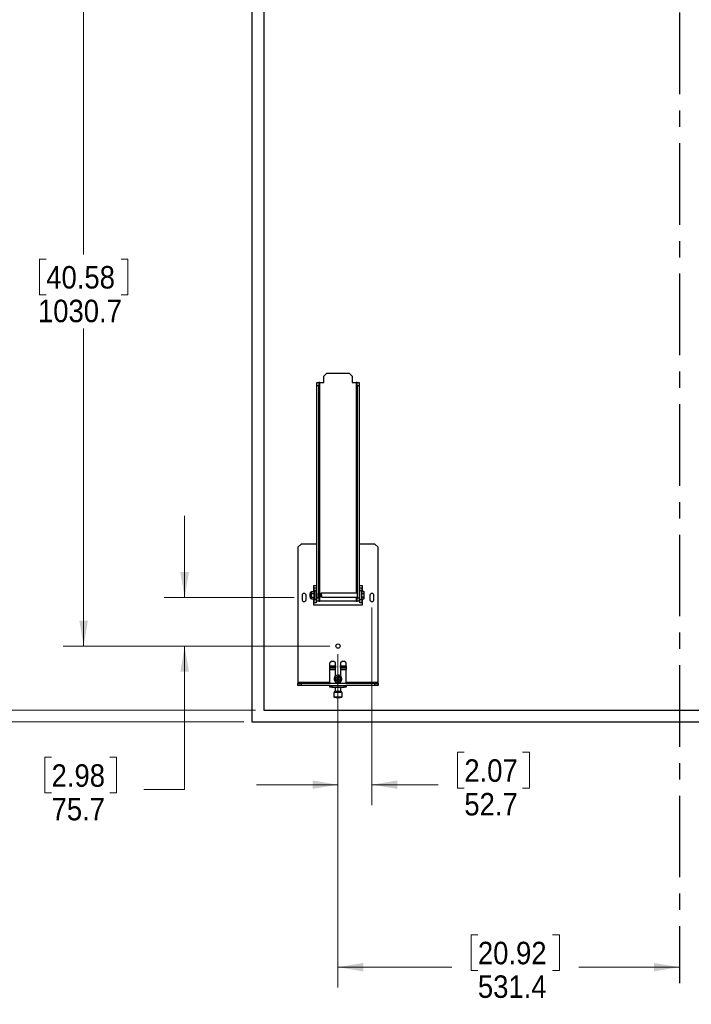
# Paper-space layout 'Sheet2' of a CAD drawing. Header units: millimetres. Extents: x 0 to 844, y -2 to 552.
# Tile 13 of 27: x 98 to 202, y 117 to 270. Entities that reach past the tile are written whole.
import ezdxf

# ---------------------------------------------------------------- set-up
doc = ezdxf.new("R2010")
doc.units = ezdxf.units.MM
doc.linetypes.add('CENTERX2', pattern=[20.32, 12.7, -2.54, 2.54, -2.54])
doc.styles.add('SLDTEXTSTYLE0', font='GOTHIC.TTF', dxfattribs={"width": 0.913})
doc.dimstyles.new('SLDDIMSTYLE1', dxfattribs={"dimtxt": 3.5, "dimasz": 3.9624, "dimexe": 0, "dimexo": 0.0625, "dimgap": 0.875, "dimtad": 0, "dimtih": 1, "dimtoh": 1, "dimdec": 0, "dimlfac": 10, "dimrnd": 1e-09, "dimzin": 12, "dimdsep": 46, "dimtxsty": 'SLDTEXTSTYLE0', "dimsah": 1, "dimcen": 0.09, "dimadec": 0, "dimazin": 3, "dimtfac": 1, "dimtdec": 0, "dimtofl": 0, "dimtmove": 0, "dimatfit": 3, "dimfxl": 1, "dimfrac": 2, "dimtolj": 1, "dimtzin": 12, "dimarcsym": 0})
doc.dimstyles.new('SLDDIMSTYLE2', dxfattribs={"dimtxt": 3.5, "dimasz": 3.9624, "dimexe": 0, "dimexo": 0.0625, "dimgap": 0.875, "dimtad": 0, "dimtih": 1, "dimtoh": 1, "dimdec": 1, "dimlfac": 10, "dimrnd": 1e-09, "dimzin": 12, "dimdsep": 46, "dimtxsty": 'SLDTEXTSTYLE0', "dimsah": 1, "dimcen": 0.09, "dimadec": 0, "dimazin": 3, "dimtfac": 1, "dimtdec": 1, "dimtofl": 0, "dimtmove": 0, "dimatfit": 3, "dimfxl": 1, "dimfrac": 2, "dimtolj": 1, "dimtzin": 12, "dimarcsym": 0})
doc.dimstyles.new('SLDDIMSTYLE4', dxfattribs={"dimtxt": 3.5, "dimasz": 3.9624, "dimexe": 0, "dimexo": 0.0625, "dimgap": 0.875, "dimtad": 0, "dimtih": 1, "dimtoh": 1, "dimdec": 1, "dimlfac": 10, "dimrnd": 1e-09, "dimzin": 12, "dimdsep": 46, "dimtxsty": 'SLDTEXTSTYLE0', "dimsah": 1, "dimcen": 0.09, "dimadec": 0, "dimazin": 3, "dimtfac": 1, "dimtdec": 1, "dimtmove": 0, "dimatfit": 0, "dimfxl": 1, "dimfrac": 2, "dimtolj": 1, "dimtzin": 12, "dimarcsym": 0})

# ---------------------------------------------------------------- blocks, each defined once
blk = doc.blocks.new('_D_25')
at = {"color": 7, "linetype": 'Continuous', "lineweight": 0}
for p, q in [((132.59, 390.36), (41.86, 390.36)), ((45.04, 390.36), (45.04, 289.1)), ((40.51, 288.39), (39.45, 288.39)), ((39.45, 288.39), (39.45, 282.83)), ((49.57, 288.39), (50.63, 288.39)), ((50.63, 288.39), (50.63, 282.83)), ((39.45, 282.83), (40.51, 282.83)), ((50.63, 282.83), (49.57, 282.83)), ((45.04, 160.62), (45.04, 260.93)), ((132.59, 160.62), (41.86, 160.62))]:
    blk.add_line(p, q, dxfattribs=at)
at = {"color": 7, "linetype": 'Continuous', "lineweight": 18}
for points in [[(45.04, 390.36), (44.38, 386.4), (45.7, 386.4)], [(45.04, 160.62), (45.7, 164.58), (44.38, 164.58)]]:
    blk.add_solid(points, dxfattribs=at)
at = {"color": 7, "linetype": 'Continuous', "lineweight": 18, "char_height": 3.5, "attachment_point": 1, "style": 'SLDTEXTSTYLE0'}
for s, insert in [('90.4', (40.51, 287.3)), ('2297', (39.87, 282.07)), ('TOUCH', (37, 276.51)), ('PANEL', (37.88, 270.95)), ('OUTLINE', (35.91, 265.4))]:
    blk.add_mtext(s, dxfattribs=dict(at, insert=insert))
blk = doc.blocks.new('_D_26')
at = {"color": 7, "linetype": 'Continuous', "lineweight": 0}
for p, q in [((134.41, 388.53), (77.08, 388.53)), ((80.25, 388.53), (80.25, 289.1)), ((75.73, 288.39), (74.66, 288.39)), ((74.66, 288.39), (74.66, 282.84)), ((84.78, 288.39), (85.85, 288.39)), ((85.85, 288.39), (85.85, 282.84)), ((74.66, 282.84), (75.73, 282.84)), ((85.85, 282.84), (84.78, 282.84)), ((80.25, 162.45), (80.25, 260.93)), ((134.41, 162.45), (77.08, 162.45))]:
    blk.add_line(p, q, dxfattribs=at)
at = {"color": 7, "linetype": 'Continuous', "lineweight": 18}
for points in [[(80.25, 388.53), (79.59, 384.57), (80.92, 384.57)], [(80.25, 162.45), (80.92, 166.41), (79.59, 166.41)]]:
    blk.add_solid(points, dxfattribs=at)
at = {"color": 7, "linetype": 'Continuous', "lineweight": 18, "char_height": 3.5, "attachment_point": 1, "style": 'SLDTEXTSTYLE0'}
for s, insert in [('89.0', (75.73, 287.31)), ('2261', (75.08, 282.07)), ('STANDARD & ERO', (60.28, 276.51)), ('PANEL', (73.09, 270.96)), ('OUTLINE', (71.12, 265.4))]:
    blk.add_mtext(s, dxfattribs=dict(at, insert=insert))
blk = doc.blocks.new('_D_28')
at = {"color": 7, "linetype": 'Continuous', "lineweight": 0}
for p, q in [((107.66, 275.49), (107.66, 233.38)), ((101.84, 232.67), (100.78, 232.67)), ((100.78, 232.67), (100.78, 227.12)), ((113.48, 232.67), (114.55, 232.67)), ((114.55, 232.67), (114.55, 227.12)), ((100.78, 227.12), (101.84, 227.12)), ((114.55, 227.12), (113.48, 227.12)), ((107.66, 172.42), (107.66, 221.88)), ((145.98, 172.42), (104.49, 172.42))]:
    blk.add_line(p, q, dxfattribs=at)
at = {"color": 7, "linetype": 'Continuous', "lineweight": 18}
for points in [[(107.66, 275.49), (107, 271.53), (108.32, 271.53)], [(107.66, 172.42), (108.32, 176.38), (107, 176.38)]]:
    blk.add_solid(points, dxfattribs=at)
at = {"color": 7, "linetype": 'Continuous', "lineweight": 18, "char_height": 3.5, "attachment_point": 1, "style": 'SLDTEXTSTYLE0'}
for s, insert in [('40.58', (101.84, 231.59)), ('1030.7', (100.55, 226.35))]:
    blk.add_mtext(s, dxfattribs=dict(at, insert=insert))
blk = doc.blocks.new('_D_29')
at = {"color": 7, "linetype": 'Continuous', "lineweight": 0}
for p, q in [((147.25, 171.15), (147.25, 119.25)), ((169.03, 127.47), (167.96, 127.47)), ((167.96, 127.47), (167.96, 121.91)), ((180.66, 127.47), (181.73, 127.47)), ((181.73, 127.47), (181.73, 121.91)), ((147.25, 122.43), (164.97, 122.43)), ((167.96, 121.91), (169.03, 121.91)), ((181.73, 121.91), (180.66, 121.91)), ((200.39, 122.43), (184.72, 122.43))]:
    blk.add_line(p, q, dxfattribs=at)
at = {"color": 7, "linetype": 'Continuous', "lineweight": 18}
for points in [[(147.25, 122.43), (151.22, 121.77), (151.22, 123.09)], [(200.39, 122.43), (196.43, 123.09), (196.43, 121.77)]]:
    blk.add_solid(points, dxfattribs=at)
at = {"color": 7, "linetype": 'Continuous', "lineweight": 18, "char_height": 3.5, "attachment_point": 1, "style": 'SLDTEXTSTYLE0'}
for s, insert in [('20.92', (169.03, 126.38)), ('531.4', (169.03, 121.15))]:
    blk.add_mtext(s, dxfattribs=dict(at, insert=insert))
blk = doc.blocks.new('_D_33')
at = {"color": 7, "linetype": 'Continuous', "lineweight": 0}
for p, q in [((123.38, 179.99), (123.38, 192.69)), ((140.44, 179.99), (120.21, 179.99)), ((145.98, 172.42), (120.21, 172.42)), ((123.38, 150.07), (123.38, 172.42)), ((102.67, 155.11), (101.6, 155.11)), ((101.6, 155.11), (101.6, 149.55)), ((111.72, 155.11), (112.78, 155.11)), ((112.78, 155.11), (112.78, 149.55)), ((101.6, 149.55), (102.67, 149.55)), ((112.78, 149.55), (111.72, 149.55)), ((117.03, 150.07), (123.38, 150.07))]:
    blk.add_line(p, q, dxfattribs=at)
at = {"color": 7, "linetype": 'Continuous', "lineweight": 18}
for points in [[(123.38, 179.99), (124.04, 183.95), (122.72, 183.95)], [(123.38, 172.42), (122.72, 168.46), (124.04, 168.46)]]:
    blk.add_solid(points, dxfattribs=at)
at = {"color": 7, "linetype": 'Continuous', "lineweight": 18, "char_height": 3.5, "attachment_point": 1, "style": 'SLDTEXTSTYLE0'}
for s, insert in [('2.98', (102.67, 154.02)), ('75.7', (102.67, 148.79))]:
    blk.add_mtext(s, dxfattribs=dict(at, insert=insert))
blk = doc.blocks.new('_D_34')
at = {"color": 7, "linetype": 'Continuous', "lineweight": 0}
for p, q in [((152.52, 178.42), (152.52, 147.66)), ((147.25, 171.15), (147.25, 147.66)), ((166.92, 155.88), (165.85, 155.88)), ((165.85, 155.88), (165.85, 150.32)), ((175.97, 155.88), (177.04, 155.88)), ((177.04, 155.88), (177.04, 150.32)), ((147.25, 150.84), (134.55, 150.84)), ((152.52, 150.84), (162.86, 150.84)), ((165.85, 150.32), (166.92, 150.32)), ((177.04, 150.32), (175.97, 150.32))]:
    blk.add_line(p, q, dxfattribs=at)
at = {"color": 7, "linetype": 'Continuous', "lineweight": 18}
for points in [[(147.25, 150.84), (143.29, 151.5), (143.29, 150.18)], [(152.52, 150.84), (156.49, 150.18), (156.49, 151.5)]]:
    blk.add_solid(points, dxfattribs=at)
at = {"color": 7, "linetype": 'Continuous', "lineweight": 18, "char_height": 3.5, "attachment_point": 1, "style": 'SLDTEXTSTYLE0'}
for s, insert in [('2.07', (166.92, 154.79)), ('52.7', (166.92, 149.55))]:
    blk.add_mtext(s, dxfattribs=dict(at, insert=insert))

psp = doc.layouts.new('Sheet2')

# ---------------------------------------------------------------- linework, layer by layer
at = {"color": 7, "linetype": 'CENTERX2', "lineweight": 25}
psp.add_line((200.38993, 392.96817), (200.38993, 119.916364), dxfattribs=at)
at = {"color": 9, "linetype": 'Continuous', "lineweight": 25}
for p, q in [((133.85511, 390.357794), (133.85511, 160.618154)), ((135.68493, 388.527974), (135.68493, 162.447974)), ((135.68493, 162.447974), (265.09493, 162.447974)), ((133.85511, 160.618154), (266.92475, 160.618154))]:
    psp.add_line(p, q, dxfattribs=at)
at = {"color": 7, "linetype": 'Continuous', "lineweight": 25}
for p, q in [((145.53243, 214.93587), (145.03243, 214.43587)), ((145.53243, 214.93587), (148.97743, 214.93587)), ((149.47743, 214.43587), (148.97743, 214.93587)), ((143.976146, 213.43587), (144.27993, 213.43587)), ((143.976146, 212.93587), (143.976146, 213.43587)), ((144.27993, 213.43587), (144.27993, 212.93587)), ((144.43233, 213.43587), (144.27993, 213.43587)), ((144.43233, 213.43587), (145.03243, 213.43587)), ((145.03243, 213.43587), (145.03243, 214.43587)), ((149.47743, 214.43587), (149.47743, 213.43587)), ((149.47743, 213.43587), (150.07753, 213.43587)), ((150.22993, 213.43587), (150.07753, 213.43587)), ((150.22993, 212.93587), (150.22993, 213.43587)), ((150.22993, 213.43587), (150.533714, 213.43587)), ((150.533714, 213.43587), (150.533714, 212.93587)), ((144.27993, 212.93587), (143.976146, 212.93587)), ((143.976146, 180.68228), (143.976146, 212.93587)), ((144.27993, 179.93587), (144.27993, 212.93587)), ((150.533714, 212.93587), (150.22993, 212.93587)), ((150.22993, 212.93587), (150.22993, 179.93587)), ((150.533714, 212.93587), (150.533714, 179.93587)), ((141.50493, 188.30587), (141.00493, 187.80587)), ((141.00493, 187.80587), (141.00493, 166.762054)), ((143.976146, 188.30587), (141.50493, 188.30587)), ((153.00493, 188.30587), (150.533714, 188.30587)), ((153.50493, 187.80587), (153.00493, 188.30587)), ((153.50493, 166.762054), (153.50493, 187.80587)), ((143.163204, 180.91322), (143.118546, 180.83587)), ((143.163204, 180.91322), (143.523888, 180.91322)), ((143.416146, 181.80587), (143.416146, 181.50587)), ((143.976146, 181.80587), (143.416146, 181.80587)), ((143.568546, 181.50587), (143.416146, 181.50587)), ((143.568546, 180.83587), (143.523888, 180.91322)), ((143.523888, 180.91322), (143.568546, 180.768883)), ((143.568546, 181.00587), (143.568546, 181.50587)), ((143.568546, 181.50587), (143.87233, 181.50587)), ((143.87233, 181.00587), (143.568546, 181.00587)), ((143.568546, 179.66587), (143.568546, 181.00587)), ((143.87233, 181.50587), (143.87233, 181.00587)), ((143.87233, 179.66587), (143.87233, 181.00587)), ((143.976146, 180.98587), (143.87233, 180.98587)), ((151.093714, 181.80587), (150.533714, 181.80587)), ((150.63753, 181.50587), (150.941314, 181.50587)), ((150.63753, 181.00587), (150.63753, 181.50587)), ((150.941314, 181.00587), (150.63753, 181.00587)), ((150.63753, 179.66587), (150.63753, 181.00587)), ((150.941314, 181.50587), (150.941314, 181.00587)), ((151.093714, 181.50587), (150.941314, 181.50587)), ((150.941314, 179.66587), (150.941314, 181.00587)), ((151.295974, 180.908103), (150.941314, 180.908103)), ((151.295974, 180.908032), (150.941314, 180.908032)), ((151.093714, 181.50587), (151.093714, 181.80587)), ((151.341314, 180.81087), (151.295974, 180.908103)), ((141.65573, 180.286974), (141.65573, 180.042174)), ((141.65573, 180.042174), (141.71093, 179.986974)), ((141.71093, 179.986974), (141.65573, 179.931774)), ((141.65573, 179.931774), (141.65573, 179.686974)), ((142.26093, 179.986974), (142.31613, 180.042174)), ((142.31613, 179.931774), (142.26093, 179.986974)), ((142.31613, 180.042174), (142.31613, 180.286974)), ((142.31613, 179.686974), (142.31613, 179.931774)), ((142.968546, 180.599584), (142.941314, 180.589672)), ((142.941314, 180.082067), (142.941314, 180.589672)), ((142.941314, 180.082067), (142.9617, 180.074648)), ((142.955173, 180.286598), (142.968546, 180.206357)), ((142.955173, 180.134529), (142.964601, 180.077958)), ((142.964207, 180.076904), (142.964601, 180.077958)), ((142.968546, 180.33587), (142.968546, 180.78587)), ((142.968546, 179.88587), (142.968546, 180.33587)), ((143.118546, 180.83587), (143.018546, 180.83587)), ((143.018546, 179.83587), (143.118546, 179.83587)), ((143.118546, 180.768883), (143.118546, 180.83587)), ((143.118546, 180.33587), (143.118546, 180.768883)), ((143.163204, 180.624545), (143.118546, 180.768883)), ((143.118546, 179.902857), (143.118546, 180.33587)), ((143.118546, 179.83587), (143.118546, 179.902857)), ((143.163204, 179.75852), (143.118546, 179.902857)), ((143.118546, 179.83587), (143.163204, 179.75852)), ((143.163204, 180.624545), (143.523888, 180.624545)), ((143.163204, 180.047195), (143.523888, 180.047195)), ((143.163204, 179.75852), (143.523888, 179.75852)), ((143.523888, 180.047195), (143.568546, 179.902857)), ((143.523888, 179.75852), (143.568546, 179.83587)), ((143.568546, 179.66587), (143.87233, 179.66587)), ((143.568546, 179.16587), (143.568546, 179.66587)), ((143.87233, 179.68587), (143.976146, 179.68587)), ((143.87233, 179.66587), (143.87233, 179.16587)), ((143.976146, 180.68228), (143.976146, 180.33587)), ((143.976146, 180.33587), (143.976146, 179.98946)), ((143.976146, 179.93587), (143.976146, 179.98946)), ((143.976146, 179.93587), (144.27993, 179.93587)), ((143.976146, 179.43587), (143.976146, 179.93587)), ((144.27993, 179.43587), (143.976146, 179.43587)), ((144.303975, 180.593782), (144.27993, 180.589775)), ((144.27993, 180.585984), (144.364601, 180.077958)), ((144.27993, 180.138053), (144.289261, 180.082067)), ((144.27993, 180.080512), (144.289261, 180.082067)), ((144.27993, 179.93587), (144.27993, 179.43587)), ((144.27993, 179.43587), (144.43233, 179.43587)), ((144.289261, 180.082067), (144.327292, 180.03587)), ((144.319743, 180.63587), (144.303975, 180.593782)), ((144.303975, 180.593782), (144.389261, 180.082067)), ((144.342002, 180.63587), (144.320013, 180.63587)), ((144.326781, 180.03587), (144.348198, 180.03587)), ((144.379315, 180.589672), (144.341284, 180.63587)), ((144.348834, 180.03587), (144.364601, 180.077958)), ((144.364601, 180.077958), (144.389261, 180.082067)), ((144.403975, 180.593782), (144.379315, 180.589672)), ((144.379315, 180.589672), (144.464601, 180.077958)), ((144.389261, 180.082067), (144.427292, 180.03587)), ((144.419743, 180.63587), (144.403975, 180.593782)), ((144.403975, 180.593782), (144.489261, 180.082067)), ((144.442002, 180.63587), (144.420013, 180.63587)), ((144.426781, 180.03587), (144.448198, 180.03587)), ((150.07753, 179.43587), (144.43233, 179.43587)), ((144.479315, 180.589672), (144.441284, 180.63587)), ((144.448834, 180.03587), (144.464601, 180.077958)), ((144.464601, 180.077958), (144.489261, 180.082067)), ((144.503975, 180.593782), (144.479315, 180.589672)), ((144.479315, 180.589672), (144.564601, 180.077958)), ((144.489261, 180.082067), (144.527292, 180.03587)), ((144.519743, 180.63587), (144.503975, 180.593782)), ((144.503975, 180.593782), (144.589261, 180.082067)), ((144.541994, 180.63587), (144.520013, 180.63587)), ((144.526781, 180.03587), (144.548198, 180.03587)), ((144.579315, 180.589672), (144.541284, 180.63587)), ((144.548834, 180.03587), (144.564601, 180.077958)), ((144.564601, 180.077958), (144.589261, 180.082067)), ((144.603975, 180.593782), (144.579315, 180.589672)), ((144.579315, 180.589672), (144.664601, 180.077958)), ((144.589261, 180.082067), (144.627292, 180.03587)), ((144.619743, 180.63587), (144.603975, 180.593782)), ((144.603975, 180.593782), (144.689261, 180.082067)), ((150.22993, 180.63587), (144.620083, 180.63587)), ((144.626781, 180.03587), (144.648193, 180.03587)), ((144.648834, 180.03587), (144.664601, 180.077958)), ((144.664601, 180.077958), (144.689261, 180.082067)), ((144.689261, 180.082067), (144.727292, 180.03587)), ((144.726856, 180.03587), (150.22993, 180.03587)), ((150.07753, 179.43587), (150.22993, 179.43587)), ((150.22993, 179.93587), (150.533714, 179.93587)), ((150.22993, 179.43587), (150.22993, 179.93587)), ((150.533714, 179.43587), (150.22993, 179.43587)), ((150.63753, 180.63587), (150.533714, 180.63587)), ((150.533714, 180.03587), (150.63753, 180.03587)), ((150.533714, 179.93587), (150.533714, 179.43587)), ((150.63753, 179.66587), (150.941314, 179.66587)), ((150.63753, 179.16587), (150.63753, 179.66587)), ((150.941314, 180.629733), (151.295974, 180.629733)), ((151.295974, 180.614169), (150.941314, 180.614169)), ((150.941314, 180.057571), (151.295974, 180.057571)), ((151.295974, 180.042007), (150.941314, 180.042007)), ((150.941314, 179.763708), (151.295974, 179.763708)), ((150.941314, 179.763637), (151.295974, 179.763637)), ((150.941314, 179.66587), (150.941314, 179.16587)), ((151.295974, 180.614169), (151.295974, 180.629733)), ((151.295974, 180.042007), (151.295974, 180.057571)), ((151.295974, 179.763637), (151.341314, 179.86087)), ((151.341314, 179.86087), (151.341314, 180.81087)), ((152.19373, 180.286974), (152.19373, 180.042174)), ((152.19373, 180.042174), (152.24893, 179.986974)), ((152.24893, 179.986974), (152.19373, 179.931774)), ((152.19373, 179.931774), (152.19373, 179.686974)), ((152.79893, 179.986974), (152.85413, 180.042174)), ((152.85413, 179.931774), (152.79893, 179.986974)), ((152.85413, 180.042174), (152.85413, 180.286974)), ((152.85413, 179.686974), (152.85413, 179.931774)), ((143.416146, 179.16587), (143.568546, 179.16587)), ((143.416146, 179.16587), (143.416146, 178.86587)), ((143.416146, 178.86587), (151.093714, 178.86587)), ((143.87233, 179.16587), (143.568546, 179.16587)), ((150.941314, 179.16587), (150.63753, 179.16587)), ((150.941314, 179.16587), (151.093714, 179.16587)), ((151.093714, 178.86587), (151.093714, 179.16587)), ((146.30493, 170.090186), (146.00493, 169.790186)), ((146.00493, 169.329482), (146.00493, 169.790186)), ((146.00493, 169.329482), (146.87993, 169.329482)), ((146.00493, 169.074532), (146.00493, 169.329482)), ((146.87993, 169.074532), (146.00493, 169.074532)), ((146.00493, 168.857922), (146.00493, 169.074532)), ((146.00493, 168.857922), (146.87993, 168.857922)), ((146.00493, 168.79084), (146.00493, 168.857922)), ((146.00493, 168.79084), (146.87993, 168.79084)), ((146.00493, 166.609654), (146.00493, 168.79084)), ((146.30493, 170.090186), (146.57993, 170.090186)), ((146.87993, 169.790186), (146.57993, 170.090186)), ((146.87993, 169.329482), (146.87993, 169.790186)), ((146.87993, 169.329482), (146.87993, 169.074532)), ((146.87993, 168.857922), (146.87993, 169.074532)), ((146.87993, 168.79084), (146.87993, 168.857922)), ((146.87993, 167.780429), (146.87993, 168.79084)), ((147.92993, 170.090186), (147.62993, 169.790186)), ((147.62993, 169.790186), (147.62993, 169.329482)), ((147.62993, 169.329482), (148.50493, 169.329482)), ((147.62993, 169.074532), (147.62993, 169.329482)), ((148.50493, 169.074532), (147.62993, 169.074532)), ((147.62993, 169.074532), (147.62993, 168.857922)), ((147.62993, 168.857922), (148.50493, 168.857922)), ((147.62993, 168.857922), (147.62993, 168.79084)), ((147.62993, 168.79084), (148.50493, 168.79084)), ((147.62993, 168.79084), (147.62993, 167.780429)), ((147.92993, 170.090186), (148.20493, 170.090186)), ((148.50493, 169.790186), (148.20493, 170.090186)), ((148.50493, 169.329482), (148.50493, 169.790186)), ((148.50493, 169.329482), (148.50493, 169.074532)), ((148.50493, 169.074532), (148.50493, 168.857922)), ((148.50493, 168.857922), (148.50493, 168.79084)), ((148.50493, 166.609654), (148.50493, 168.79084)), ((147.060147, 167.355574), (147.23168, 167.335304)), ((147.060147, 167.268534), (147.23168, 167.288804)), ((147.23168, 167.335304), (147.208742, 167.358242)), ((147.208742, 167.265866), (147.23168, 167.288804)), ((147.21141, 167.506837), (147.23168, 167.335304)), ((147.21141, 167.11727), (147.23168, 167.288804)), ((147.23168, 167.335304), (147.23168, 167.288804)), ((147.23168, 167.335304), (147.27818, 167.335304)), ((147.27818, 167.288804), (147.23168, 167.288804)), ((147.29845, 167.506837), (147.27818, 167.335304)), ((147.301118, 167.358242), (147.27818, 167.335304)), ((147.449714, 167.355574), (147.27818, 167.335304)), ((147.27818, 167.288804), (147.27818, 167.335304)), ((147.27818, 167.288804), (147.301118, 167.265866)), ((147.449714, 167.268534), (147.27818, 167.288804)), ((147.29845, 167.11727), (147.27818, 167.288804)), ((145.90493, 166.762054), (141.00493, 166.762054)), ((141.00493, 166.762054), (141.00493, 166.609654)), ((141.00493, 166.30587), (141.00493, 166.609654)), ((141.00493, 166.609654), (141.50493, 166.609654)), ((141.50493, 166.30587), (141.00493, 166.30587)), ((141.50493, 166.609654), (141.50493, 166.30587)), ((153.00493, 166.609654), (141.50493, 166.609654)), ((146.033146, 166.30587), (141.50493, 166.30587)), ((145.90493, 166.609654), (145.90493, 166.762054)), ((146.00493, 166.762054), (145.90493, 166.762054)), ((146.00493, 166.040186), (146.00493, 166.30587)), ((146.30493, 166.040186), (146.00493, 166.040186)), ((146.033146, 166.30587), (146.30493, 166.30587)), ((146.30493, 166.30587), (146.30493, 166.040186)), ((146.30493, 166.30587), (148.20493, 166.30587)), ((146.30493, 166.040186), (148.20493, 166.040186)), ((146.73253, 166.040186), (146.79783, 165.958886)), ((146.79783, 165.958886), (146.79783, 165.333786)), ((146.832694, 165.958886), (146.79783, 165.958886)), ((147.71203, 165.958886), (146.832694, 165.958886)), ((146.89493, 166.809654), (146.85993, 166.774654)), ((146.85993, 166.774654), (146.85993, 166.609654)), ((147.25493, 166.774654), (146.85993, 166.774654)), ((146.89493, 166.809654), (147.25493, 166.809654)), ((147.25493, 166.809654), (147.61493, 166.809654)), ((147.64993, 166.774654), (147.25493, 166.774654)), ((147.64993, 166.774654), (147.61493, 166.809654)), ((147.64993, 166.609654), (147.64993, 166.774654)), ((147.71203, 165.958886), (147.77733, 166.040186)), ((147.71203, 165.333786), (147.71203, 165.958886)), ((148.20493, 166.040186), (148.20493, 166.30587)), ((148.20493, 166.30587), (148.476714, 166.30587)), ((148.50493, 166.040186), (148.20493, 166.040186)), ((153.00493, 166.30587), (148.476714, 166.30587)), ((148.60493, 166.762054), (148.50493, 166.762054)), ((148.50493, 166.30587), (148.50493, 166.040186)), ((153.50493, 166.762054), (148.60493, 166.762054)), ((148.60493, 166.762054), (148.60493, 166.609654)), ((153.00493, 166.30587), (153.00493, 166.609654)), ((153.00493, 166.609654), (153.50493, 166.609654)), ((153.50493, 166.30587), (153.00493, 166.30587)), ((153.50493, 166.609654), (153.50493, 166.762054)), ((153.50493, 166.609654), (153.50493, 166.30587)), ((146.63458, 165.203186), (146.60193, 165.170536)), ((146.60193, 165.170536), (146.60193, 164.520136)), ((146.651736, 165.170536), (146.60193, 165.170536)), ((146.60193, 164.520136), (146.66723, 164.454836)), ((146.60193, 164.520136), (146.651736, 164.520136)), ((147.87528, 165.203186), (146.63458, 165.203186)), ((147.90793, 165.170536), (146.651736, 165.170536)), ((146.651736, 164.520136), (147.90793, 164.520136)), ((146.66723, 164.454836), (146.712055, 164.454836)), ((146.712055, 164.454836), (147.84263, 164.454836)), ((146.879455, 164.454836), (146.89578, 164.414186)), ((146.888376, 164.454836), (146.90369, 164.414186)), ((146.89578, 164.414186), (146.90369, 164.414186)), ((146.953716, 164.414186), (146.90369, 164.414186)), ((146.953716, 164.414186), (146.938402, 164.454836)), ((146.953716, 164.414186), (147.61408, 164.414186)), ((147.61408, 164.414186), (147.630405, 164.454836)), ((147.84263, 164.454836), (147.90793, 164.520136)), ((147.90793, 165.170536), (147.87528, 165.203186)), ((147.90793, 164.520136), (147.90793, 165.170536))]:
    psp.add_line(p, q, dxfattribs=at)
at = {"color": 8, "linetype": 'Continuous', "lineweight": 25}
for p, q in [((144.43233, 180.63587), (144.43233, 213.43587)), ((150.07753, 213.43587), (150.07753, 180.63587)), ((143.416146, 181.50587), (143.416146, 180.91322)), ((151.093714, 180.908103), (151.093714, 181.50587)), ((143.018546, 180.83587), (143.018546, 180.33587)), ((143.018546, 180.33587), (143.018546, 179.83587)), ((143.416146, 179.75852), (143.416146, 179.16587)), ((144.43233, 179.43587), (144.43233, 180.03587)), ((150.07753, 180.03587), (150.07753, 179.43587)), ((151.093714, 179.16587), (151.093714, 179.763637))]:
    psp.add_line(p, q, dxfattribs=at)
at = {"color": 7, "linetype": 'Continuous', "lineweight": 25}
for centre, radius in [((147.25493, 172.421974), 0.3302), ((147.25493, 167.312054), 0.4), ((147.25493, 167.312054), 0.380066)]:
    psp.add_circle(centre, radius, dxfattribs=at)
for centre, radius, start, end in [((141.98593, 180.286974), 0.3302, 0, 180), ((141.98593, 179.686974), 0.3302, 180, 0), ((143.018546, 180.78587), 0.05, 90, 180), ((143.018546, 179.88587), 0.05, 180, 270), ((152.52393, 180.286974), 0.3302, 0, 180), ((152.52393, 179.686974), 0.3302, 180, 0), ((147.25493, 167.312054), 0.6, 112.52267359, 236.85958832), ((147.25493, 167.312054), 0.6, 303.14041168, 112.52267359), ((148.025865, 167.312054), 0.966699, 177.41970807, 182.58029193), ((147.251085, 160.859542), 6.498838, 90.37331132, 91.68361744), ((147.251085, 173.764566), 6.498838, 268.31638256, 269.62668868), ((153.707442, 167.315899), 6.498838, 178.31638256, 179.62668868), ((153.707442, 167.308209), 6.498838, 180.37331132, 181.68361744), ((147.25493, 166.541119), 0.966699, 87.41970807, 92.58029193), ((147.25493, 168.082989), 0.966699, 267.41970807, 272.58029193), ((140.802418, 167.315899), 6.498838, 0.37331132, 1.68361744), ((140.802418, 167.308209), 6.498838, 358.31638256, 359.62668868), ((147.258775, 160.859542), 6.498838, 88.31638256, 89.62668868), ((147.258775, 173.764566), 6.498838, 270.37331132, 271.68361744), ((146.483995, 167.312054), 0.966699, 357.41970807, 2.58029193), ((146.76518, 165.203186), 0.1306, 90, 180), ((147.74468, 165.203186), 0.1306, 0, 90)]:
    psp.add_arc(centre, radius, start, end, dxfattribs=at)
for points, knots in [([(143.118546, 180.768883), (143.118591, 180.772304), (143.119226, 180.821045), (143.142015, 180.868809), (143.163204, 180.91322)], [0, 0, 0, 0, 0.0702005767, 1, 1, 1, 1]), ([(151.295974, 180.629733), (151.308857, 180.663636), (151.335012, 180.732461), (151.328597, 180.826903), (151.305291, 180.884861), (151.295974, 180.908032)], [0, 0, 0, 0, 0.368160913, 0.7473960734, 1, 1, 1, 1]), ([(142.955173, 180.286598), (142.954842, 180.258959), (142.95417, 180.202744), (142.954837, 180.155706), (142.955154, 180.135694), (142.955173, 180.134529)], [0, 0, 0, 0, 0.47666502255, 0.96951845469, 1, 1, 1, 1]), ([(142.968546, 180.228037), (142.966554, 180.236538), (142.962218, 180.255049), (142.957645, 180.275526), (142.955173, 180.286598)], [0, 0, 0, 0, 0.45929360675, 1, 1, 1, 1]), ([(142.955173, 180.134529), (142.956312, 180.125951), (142.959703, 180.100415), (142.962865, 180.076368), (142.962761, 180.07716), (142.962722, 180.077458)], [0, 0, 0, 0, 0.2399579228, 0.7144117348, 1, 1, 1, 1]), ([(143.118546, 180.33587), (143.118967, 180.356809), (143.120931, 180.454471), (143.144606, 180.549718), (143.163204, 180.624545)], [0, 0, 0, 0, 0.2144014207, 1, 1, 1, 1]), ([(143.163204, 180.047195), (143.158218, 180.064925), (143.131799, 180.158872), (143.124482, 180.256592), (143.118546, 180.33587)], [0, 0, 0, 0, 0.1887270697, 1, 1, 1, 1]), ([(143.118546, 179.902857), (143.118591, 179.906279), (143.119226, 179.95502), (143.142015, 180.002784), (143.163204, 180.047195)], [0, 0, 0, 0, 0.0702005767, 1, 1, 1, 1]), ([(143.568546, 180.768883), (143.568502, 180.765461), (143.567866, 180.71672), (143.545077, 180.668956), (143.523888, 180.624545)], [0, 0, 0, 0, 0.0702005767, 1, 1, 1, 1]), ([(143.523888, 180.624545), (143.542487, 180.549718), (143.566161, 180.454471), (143.568125, 180.356809), (143.568546, 180.33587)], [0, 0, 0, 0, 0.7855985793, 1, 1, 1, 1]), ([(143.568546, 180.33587), (143.56261, 180.256592), (143.555293, 180.158872), (143.528874, 180.064925), (143.523888, 180.047195)], [0, 0, 0, 0, 0.8112729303, 1, 1, 1, 1]), ([(143.568546, 179.902857), (143.568502, 179.899435), (143.567866, 179.850694), (143.545077, 179.80293), (143.523888, 179.75852)], [0, 0, 0, 0, 0.0702005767, 1, 1, 1, 1]), ([(144.348198, 180.039785), (144.348243, 180.039505), (144.348362, 180.038781), (144.342477, 180.074944), (144.331764, 180.139714), (144.316761, 180.228318), (144.299331, 180.327766), (144.286162, 180.401019), (144.280235, 180.432603), (144.27993, 180.434225)], [0, 0, 0, 0, 0.1085802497, 0.281784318, 0.4557841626, 0.631673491, 0.80994648, 0.990237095, 1, 1, 1, 1]), ([(144.27993, 180.285135), (144.285506, 180.254697), (144.29718, 180.19096), (144.312598, 180.110535), (144.323181, 180.056502), (144.327934, 180.032638), (144.326938, 180.037654), (144.326777, 180.038466)], [0, 0, 0, 0, 0.2251294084, 0.4714036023, 0.71478961, 0.9538218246, 1, 1, 1, 1]), ([(144.320013, 180.634211), (144.319925, 180.63475), (144.319055, 180.640099), (144.322548, 180.618568), (144.330613, 180.569355), (144.343717, 180.49094), (144.360103, 180.395648), (144.378468, 180.292442), (144.396687, 180.193739), (144.412607, 180.110435), (144.423177, 180.056535), (144.427933, 180.032643), (144.42694, 180.037643), (144.426781, 180.038445)], [0, 0, 0, 0, 0.0117933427, 0.1170710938, 0.2224164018, 0.3286020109, 0.4361383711, 0.5450864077, 0.6549401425, 0.7646769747, 0.8731268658, 0.9796367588, 1, 1, 1, 1]), ([(144.448198, 180.039785), (144.448243, 180.039506), (144.448361, 180.038784), (144.44248, 180.074926), (144.431754, 180.139784), (144.416801, 180.228049), (144.399181, 180.328787), (144.38061, 180.431212), (144.363259, 180.523487), (144.349856, 180.592629), (144.342062, 180.631967), (144.342019, 180.632173), (144.342002, 180.632255)], [0, 0, 0, 0, 0.0659352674, 0.1711132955, 0.2767745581, 0.3835832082, 0.4918393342, 0.601320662, 0.7112333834, 0.8204096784, 0.9278565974, 1, 1, 1, 1]), ([(144.420016, 180.63419), (144.419927, 180.634737), (144.419055, 180.640101), (144.422547, 180.618574), (144.430613, 180.569354), (144.443716, 180.49094), (144.460103, 180.395648), (144.478468, 180.292442), (144.496687, 180.193739), (144.512606, 180.110437), (144.523179, 180.056529), (144.527934, 180.032637), (144.526938, 180.037653), (144.526777, 180.038466)], [0, 0, 0, 0, 0.0119611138, 0.1171982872, 0.2225029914, 0.3286476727, 0.4361425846, 0.5450486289, 0.6548600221, 0.7645545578, 0.8729626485, 0.9794314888, 1, 1, 1, 1]), ([(144.548197, 180.03979), (144.548242, 180.039513), (144.54836, 180.038794), (144.54248, 180.074927), (144.531754, 180.139784), (144.516801, 180.228049), (144.499181, 180.328787), (144.48061, 180.431212), (144.463259, 180.523488), (144.449856, 180.592627), (144.442065, 180.63195), (144.442022, 180.632161), (144.442004, 180.632245)], [0, 0, 0, 0, 0.0658269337, 0.1710373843, 0.2767312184, 0.3835727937, 0.4918622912, 0.601377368, 0.7113239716, 0.8205339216, 0.9280139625, 1, 1, 1, 1]), ([(144.520013, 180.634211), (144.519925, 180.63475), (144.519055, 180.640099), (144.522548, 180.618568), (144.530613, 180.569355), (144.543717, 180.49094), (144.560103, 180.395648), (144.578468, 180.292442), (144.596687, 180.193739), (144.612607, 180.110435), (144.623177, 180.056535), (144.627933, 180.032643), (144.62694, 180.037643), (144.626781, 180.038445)], [0, 0, 0, 0, 0.0117933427, 0.1170710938, 0.2224164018, 0.3286020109, 0.4361383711, 0.5450864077, 0.6549401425, 0.7646769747, 0.8731268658, 0.9796367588, 1, 1, 1, 1]), ([(144.648192, 180.039818), (144.648244, 180.039504), (144.648378, 180.038681), (144.642538, 180.074573), (144.631845, 180.139236), (144.616916, 180.227381), (144.599309, 180.328065), (144.580738, 180.430521), (144.56337, 180.522907), (144.549931, 180.592245), (144.542089, 180.63183), (144.542023, 180.632156), (144.541996, 180.632287)], [0, 0, 0, 0, 0.0650970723, 0.1703068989, 0.2759946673, 0.3828265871, 0.4911060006, 0.600614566, 0.7105619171, 0.8197809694, 0.9272747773, 1, 1, 1, 1]), ([(144.620083, 180.633777), (144.619974, 180.634447), (144.619124, 180.639675), (144.622742, 180.617377), (144.631002, 180.566997), (144.64424, 180.48785), (144.660724, 180.392096), (144.679123, 180.288832), (144.697294, 180.19051), (144.713092, 180.107937), (144.723434, 180.055243), (144.728019, 180.032211), (144.726995, 180.037369), (144.726856, 180.038068)], [0, 0, 0, 0, 0.0154797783, 0.1207464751, 0.2261098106, 0.3323369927, 0.4399256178, 0.548918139, 0.658788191, 0.7684995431, 0.8768881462, 0.9833311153, 1, 1, 1, 1]), ([(151.295974, 180.057571), (151.303168, 180.092), (151.336909, 180.253482), (151.332422, 180.445051), (151.300529, 180.59303), (151.295974, 180.614169)], [0, 0, 0, 0, 0.1884939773, 0.8840791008, 1, 1, 1, 1]), ([(151.295974, 179.763708), (151.308857, 179.79761), (151.335012, 179.866435), (151.328597, 179.960878), (151.305291, 180.018836), (151.295974, 180.042007)], [0, 0, 0, 0, 0.368160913, 0.7473960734, 1, 1, 1, 1]), ([(147.744161, 165.333786), (147.742801, 165.333786), (147.739973, 165.333786), (147.710422, 165.333786), (147.662771, 165.333786), (147.579964, 165.333786), (147.447076, 165.333786), (147.291101, 165.333786), (147.163118, 165.333786), (147.066273, 165.333786), (146.977873, 165.333786), (146.877772, 165.333786), (146.832175, 165.333786), (146.802534, 165.333786)], [0, 0, 0, 0, 0.0695174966, 0.1445880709, 0.2196586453, 0.2931692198, 0.4297253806, 0.5662815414, 0.6397921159, 0.7148626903, 0.7899332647, 0.8634438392, 1, 1, 1, 1])]:
    psp.add_open_spline(points, degree=3, knots=knots, dxfattribs=at)

# ---------------------------------------------------------------- dimensions: what is measured, and where the dimension line sits
at = {"color": 7, "linetype": 'Continuous', "lineweight": 18}
for base, p1, p2, text, picture, middle in [((45.03944, 160.618154), (133.85511, 390.357794), (133.85511, 160.618154), '<>\\PTOUCH\\PPANEL\\POUTLINE', '_D_25', (45.03944, 275.014231)), ((80.254769, 162.447974), (135.68493, 388.527974), (135.68493, 162.447974), '<>\\PSTANDARD & ERO\\PPANEL\\POUTLINE', '_D_26', (80.254769, 275.017674))]:
    dim = psp.add_linear_dim(base=base, p1=p1, p2=p2, angle=90, text=text, dimstyle='SLDDIMSTYLE1', dxfattribs=at)
    dim.commit()
    dim.dimension.update_dxf_attribs({"geometry": picture, "text_midpoint": middle, "dimtype": 160})
for base, p1, p2, dimstyle, picture, middle in [((107.663584, 275.487974), (147.25493, 172.421974), (104.745787, 275.487974), 'SLDDIMSTYLE2', '_D_28', (107.663584, 227.632134)), ((123.3831691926, 172.4219738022), (141.71093013, 179.9869738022), (147.25493013, 172.4219738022), 'SLDDIMSTYLE4', '_D_33', (123.3831691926, 150.0688858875))]:
    dim = psp.add_linear_dim(base=base, p1=p1, p2=p2, angle=90, dimstyle=dimstyle, dxfattribs=at)
    dim.commit()
    dim.dimension.update_dxf_attribs({"geometry": picture, "text_midpoint": middle, "dimtype": 160})
for base, p1, p2, dimstyle, picture, middle in [((152.52393, 150.835971), (147.25493, 172.421974), (152.52393, 179.686974), 'SLDDIMSTYLE4', '_D_34', (171.444977, 150.835971)), ((200.38993013, 122.4266281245), (147.25493013, 172.4219738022), (200.38993013, 119.9163641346), 'SLDDIMSTYLE2', '_D_29', (174.8456570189, 122.4266281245))]:
    dim = psp.add_linear_dim(base=base, p1=p1, p2=p2, dimstyle=dimstyle, dxfattribs=at)
    dim.commit()
    dim.dimension.update_dxf_attribs({"geometry": picture, "text_midpoint": middle, "dimtype": 160})

doc.saveas('drawing.dxf')
